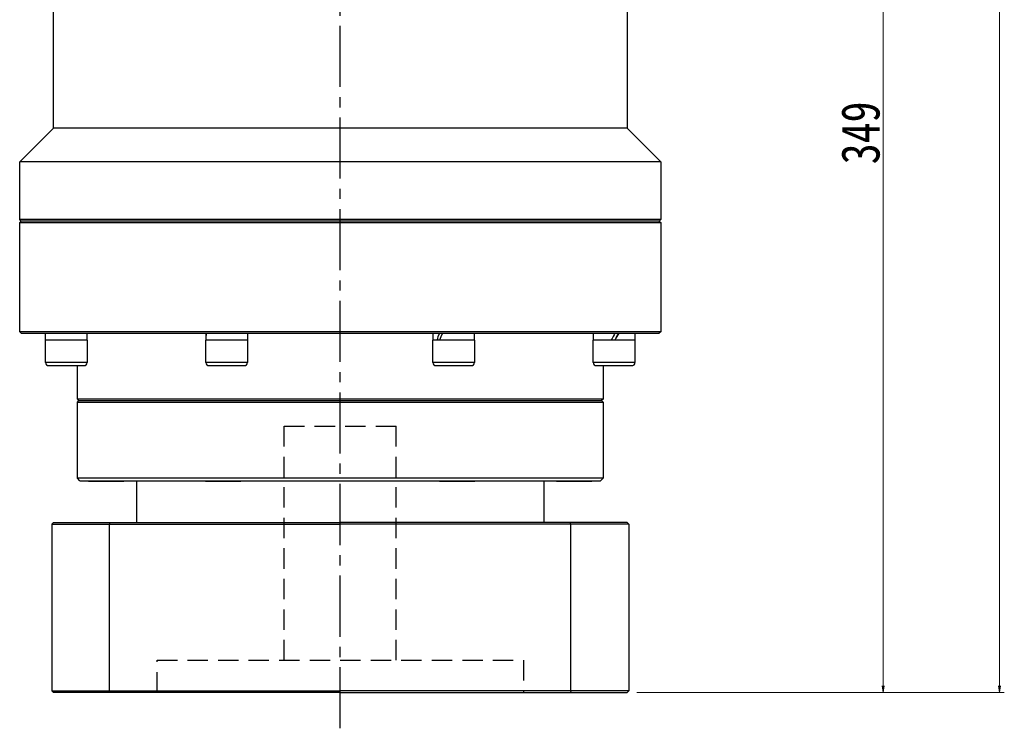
# Model space of a CAD drawing. Header units: millimetres. Extents: x 25 to 1371, y -9 to 916.
# Tile 4 of 6: x 716 to 1023, y 356 to 577. Entities that reach past the tile are written whole.
import ezdxf

# ---------------------------------------------------------------- set-up
doc = ezdxf.new("R2010")
doc.units = ezdxf.units.MM
doc.linetypes.add('CENTER2', pattern=[28.575, 19.05, -3.175, 3.175, -3.175])
doc.linetypes.add('DASHED2', pattern=[9.525, 6.35, -3.175])
for name, color, linetype in [('1轮廓实线层', 7, 'Continuous'), ('3中心线层', 1, 'CENTER2'), ('4虚线层', 6, 'DASHED2')]:
    doc.layers.add(name, color=color, linetype=linetype)
doc.layers.add('尺寸线层', color=3, linetype='Continuous', lineweight=18)
doc.styles.add('宋体', font='SimSun.ttf', dxfattribs={"width": 0.8})
doc.dimstyles.new('A水平标注$0', dxfattribs={"dimtxt": 3.5, "dimasz": 2, "dimexe": 1.5, "dimexo": 3, "dimgap": 1.1, "dimtad": 1, "dimtoh": 1, "dimdec": 4, "dimdsep": 46, "dimtxsty": '宋体', "dimblk": 'OPEN', "dimcen": 3, "dimclrd": 3, "dimclre": 3, "dimclrt": 6, "dimadec": 0, "dimazin": 0, "dimtm": 1e-09, "dimtfac": 1, "dimtdec": 4, "dimtix": 1, "dimtmove": 0, "dimatfit": 3, "dimldrblk": 'OPEN', "dimfxl": 0, "dimlwd": 13, "dimlwe": 13, "dimarcsym": 0})

# ---------------------------------------------------------------- blocks, each defined once
blk = doc.blocks.new('_Open')
at = {"color": 0, "linetype": 'ByBlock', "lineweight": -2}
for p, q in [((-1, 0.17), (0, 0)), ((-1, -0.17), (0, 0)), ((0, 0), (-1, 0))]:
    blk.add_line(p, q, dxfattribs=at)
blk = doc.blocks.new('*D15')
at = {"layer": 'Defpoints', "color": 0, "transparency": 16777216}
for p in [(939.07, 715.72), (905.58, 366.72), (985.45, 366.72)]:
    blk.add_point(p, dxfattribs=at)
at = {"layer": '尺寸线层', "color": 3, "lineweight": 13, "transparency": 16777216}
for p, q in [((942.07, 715.72), (986.95, 715.72)), ((985.45, 713.72), (985.45, 368.72)), ((908.58, 366.72), (986.95, 366.72))]:
    blk.add_line(p, q, dxfattribs=at)
at = {"layer": '尺寸线层', "color": 3, "lineweight": 13, "transparency": 16777216, "xscale": 2, "yscale": 2, "zscale": 2}
for p, rotation in [((985.45, 715.72), 90), ((985.45, 366.72), 270)]:
    blk.add_blockref('_Open', p, dxfattribs=dict(at, rotation=rotation))
at = {"layer": '尺寸线层', "color": 6, "transparency": 16777216, "insert": (978.45, 541.22), "char_height": 12, "attachment_point": 5, "rotation": 90, "style": '宋体'}
blk.add_mtext('349', dxfattribs=at)
blk = doc.blocks.new('*D16')
at = {"layer": 'Defpoints', "color": 0, "transparency": 16777216}
for p in [(916.07, 815.72), (1021.77, 815.72), (905.58, 366.72)]:
    blk.add_point(p, dxfattribs=at)
at = {"layer": '尺寸线层', "color": 3, "lineweight": 13, "transparency": 16777216}
for p, q in [((919.07, 815.72), (1023.27, 815.72)), ((1021.77, 368.72), (1021.77, 813.72)), ((908.58, 366.72), (1023.27, 366.72))]:
    blk.add_line(p, q, dxfattribs=at)
at = {"layer": '尺寸线层', "color": 3, "lineweight": 13, "transparency": 16777216, "xscale": 2, "yscale": 2, "zscale": 2}
for p, rotation in [((1021.77, 815.72), 90), ((1021.77, 366.72), 270)]:
    blk.add_blockref('_Open', p, dxfattribs=dict(at, rotation=rotation))
at = {"layer": '尺寸线层', "color": 6, "transparency": 16777216, "insert": (1014.77, 591.22), "char_height": 12, "attachment_point": 5, "rotation": 90, "style": '宋体'}
blk.add_mtext('449', dxfattribs=at)

msp = doc.modelspace()

# ---------------------------------------------------------------- linework, layer by layer
at = {"layer": '1轮廓实线层', "linetype": 'Continuous', "lineweight": 30}
for p, q in [((726.57097, 542.71973), (726.57097, 582.21974)), ((905.57096, 582.21974), (905.57096, 542.71973)), ((716.07097, 532.21974), (726.57097, 542.71973)), ((905.57096, 542.71973), (726.57097, 542.71973)), ((905.57096, 542.71973), (916.07097, 532.21974)), ((716.07097, 514.21974), (716.07097, 532.21974)), ((916.07097, 532.21974), (716.07097, 532.21974)), ((916.07097, 532.21974), (916.07097, 514.21974)), ((716.57097, 513.71974), (716.07097, 514.21974)), ((816.07097, 514.21974), (716.07097, 514.21974)), ((716.07097, 513.21973), (716.57097, 513.71974)), ((716.07097, 479.21973), (716.07097, 513.21973)), ((716.07097, 513.21973), (816.07097, 513.21973)), ((816.07097, 513.71974), (716.57097, 513.71974)), ((916.07097, 514.21974), (816.07097, 514.21974)), ((915.57097, 513.71974), (816.07097, 513.71974)), ((816.07097, 513.21973), (916.07097, 513.21973)), ((916.07097, 514.21974), (915.57097, 513.71974)), ((915.57097, 513.71974), (916.07097, 513.21973)), ((916.07097, 513.21973), (916.07097, 479.21973)), ((716.57097, 478.71974), (716.07097, 479.21973)), ((916.07097, 479.21973), (716.07097, 479.21973)), ((716.57097, 478.71974), (915.57097, 478.71974)), ((724.11211, 469.61973), (724.11211, 476.61973)), ((732.29444, 476.61973), (724.11211, 476.61973)), ((724.17211, 476.61973), (724.17211, 478.71974)), ((737.11211, 476.61973), (732.29444, 476.61973)), ((737.05211, 478.71974), (737.05211, 476.61973)), ((737.11211, 476.61973), (737.11211, 469.61973)), ((774.17275, 469.61973), (774.17275, 476.61973)), ((786.30191, 476.61973), (774.17275, 476.61973)), ((774.23275, 478.25487), (774.23275, 478.71974)), ((787.17275, 476.61973), (786.30191, 476.61973)), ((787.11275, 478.71974), (787.11275, 476.61973)), ((787.17275, 476.61973), (787.17275, 469.61973)), ((844.96919, 469.61973), (844.96919, 476.61973)), ((857.96919, 476.61973), (844.96919, 476.61973)), ((845.02918, 476.61973), (845.02918, 478.71974)), ((857.90918, 478.71974), (857.90918, 476.61973)), ((857.96919, 476.61973), (857.96919, 469.61973)), ((895.02982, 469.61973), (895.02982, 476.61973)), ((908.02983, 476.61973), (895.02982, 476.61973)), ((895.08982, 476.61973), (895.08982, 478.71974)), ((907.96983, 478.71974), (907.96983, 476.61973)), ((908.02983, 476.61973), (908.02983, 469.61973)), ((916.07097, 479.21973), (915.57097, 478.71974)), ((732.29444, 469.61973), (724.11211, 469.61973)), ((725.11211, 468.61973), (732.03562, 468.61973)), ((732.03562, 468.61973), (736.11211, 468.61973)), ((737.11211, 469.61973), (732.29444, 469.61973)), ((734.07097, 458.21973), (734.07097, 468.61973)), ((786.30191, 469.61973), (774.17275, 469.61973)), ((775.17275, 468.61973), (785.43589, 468.61973)), ((785.43589, 468.61973), (786.17275, 468.61973)), ((787.17275, 469.61973), (786.30191, 469.61973)), ((857.96919, 469.61973), (844.96919, 469.61973)), ((845.96918, 468.61973), (856.96918, 468.61973)), ((908.02983, 469.61973), (895.02982, 469.61973)), ((896.02982, 468.61973), (907.02982, 468.61973)), ((898.07096, 468.61973), (898.07096, 458.21973)), ((734.57097, 457.71973), (734.07097, 458.21973)), ((898.07096, 458.21973), (734.07097, 458.21973)), ((898.07096, 458.21973), (897.57097, 457.71973)), ((734.07097, 457.21973), (734.57097, 457.71973)), ((734.07097, 433.51973), (734.07097, 457.21973)), ((734.07097, 457.21973), (898.07096, 457.21973)), ((734.57097, 457.71973), (897.57097, 457.71973)), ((897.57097, 457.71973), (898.07096, 457.21973)), ((898.07096, 457.21973), (898.07096, 433.51973)), ((734.87097, 432.71974), (734.07097, 433.51973)), ((816.07097, 433.51973), (734.07097, 433.51973)), ((898.07096, 433.51973), (816.07097, 433.51973)), ((898.07096, 433.51973), (897.27096, 432.71974)), ((734.87097, 432.71974), (816.07097, 432.71974)), ((737.57097, 432.61973), (748.57097, 432.61973)), ((752.57097, 419.71974), (752.57097, 432.71974)), ((774.07097, 432.61973), (785.07097, 432.61973)), ((816.07097, 432.71974), (897.27096, 432.71974)), ((847.07097, 432.61973), (858.07097, 432.61973)), ((879.57096, 432.71974), (879.57096, 419.71974)), ((883.57096, 432.61973), (894.57096, 432.61973)), ((726.57573, 419.71974), (726.07573, 419.21973)), ((726.07573, 419.21973), (726.07573, 367.21974)), ((744.07573, 419.21973), (744.25797, 419.71974)), ((744.07573, 367.21974), (744.07573, 419.21973)), ((888.07573, 419.21973), (887.89349, 419.71974)), ((888.07573, 367.21974), (888.07573, 419.21973)), ((905.57573, 419.71974), (906.07573, 419.21973)), ((906.07573, 419.21973), (906.07573, 367.21974)), ((726.57573, 366.71973), (726.07573, 367.21974)), ((816.07573, 366.71973), (726.57573, 366.71973)), ((744.07573, 367.21974), (744.25797, 366.71973)), ((816.07573, 366.71973), (905.57573, 366.71973)), ((888.07573, 367.21974), (887.89349, 366.71973)), ((905.57573, 366.71973), (906.07573, 367.21974))]:
    msp.add_line(p, q, dxfattribs=at)
at = {"layer": '1轮廓实线层'}
for p, q in [((726.07573, 419.21973), (816.07573, 419.21973)), ((726.57573, 419.71974), (816.07573, 419.71974)), ((905.57573, 419.71974), (816.07573, 419.71974)), ((906.07573, 419.21973), (816.07573, 419.21973)), ((726.07573, 367.21974), (816.07573, 367.21974)), ((906.07573, 367.21974), (816.07573, 367.21974))]:
    msp.add_line(p, q, dxfattribs=at)
at = {"layer": '1轮廓实线层', "linetype": 'Continuous', "lineweight": 30}
for centre, start, end in [((725.11211, 469.61974), 180, 270), ((736.11211, 469.61974), 270, 0), ((775.17275, 469.61974), 180, 270), ((786.17275, 469.61974), 270, 0), ((845.96918, 469.61974), 180, 270), ((856.96918, 469.61974), 270, 0), ((896.02982, 469.61974), 180, 270), ((907.02982, 469.61974), 270, 0), ((737.57097, 433.61974), 244.1580672, 270), ((748.57097, 433.61974), 270, 295.8419328), ((774.07097, 433.61974), 244.1580672, 270), ((785.07097, 433.61974), 270, 295.8419328), ((847.07097, 433.61974), 244.1580672, 270), ((858.07097, 433.61974), 270, 295.8419328), ((883.57097, 433.61974), 244.1580672, 270), ((894.57097, 433.61974), 270, 295.8419328)]:
    msp.add_arc(centre, 1, start, end, dxfattribs=at)
at = {"layer": '1轮廓实线层', "linetype": 'Continuous', "lineweight": 30, "extrusion": (0, 0, -1)}
for centre, major_axis, ratio, start_param, end_param in [((780.67275, 478.71974), (0.40198, 11.152), 0.576348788, 4.555574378, 4.691617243), ((780.67275, 476.61974), (0.40198, 11.152), 0.576348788, 4.691617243, 4.881013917), ((851.46918, 478.71974), (5.36053, 11.01843), 0.323918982, 4.366689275, 4.556085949), ((851.46918, 476.61974), (5.36053, 11.01843), 0.323918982, 4.556085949, 4.745482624), ((901.52982, 478.71974), (6.43685, 11.1538), 0.01805203, 1.560378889, 1.749775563), ((901.52982, 476.61974), (4.33788, 7.51669), 0.01805203, 1.277248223, 1.560378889), ((901.52982, 476.61974), (6.43685, 11.1538), 0.01805203, 1.370982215, 1.560378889)]:
    msp.add_ellipse(centre, major_axis=major_axis, ratio=ratio, start_param=start_param, end_param=end_param, dxfattribs=at)
at = {"layer": '3中心线层'}
msp.add_line((816.07573, 355.51263), (816.07573, 597.21974), dxfattribs=at)
at = {"layer": '4虚线层'}
for p, q in [((798.57573, 449.71973), (833.57573, 449.71973)), ((798.57573, 376.71973), (798.57573, 449.71973)), ((833.57573, 376.71973), (833.57573, 449.71973)), ((758.92573, 376.71973), (873.22573, 376.71973)), ((758.92573, 366.71973), (758.92573, 376.71973)), ((873.22573, 376.71973), (873.22573, 366.71973))]:
    msp.add_line(p, q, dxfattribs=at)

# ---------------------------------------------------------------- dimensions: what is measured, and where the dimension line sits
at = {"layer": '尺寸线层'}
for base, p1, p2, angle, picture, middle in [((1021.76766, 815.71974), (905.57573, 366.71973), (916.07096, 815.71974), 90, '*D16', (1014.76766, 591.21973)), ((985.4517, 366.71973), (939.07096, 715.71974), (905.57573, 366.71973), 270, '*D15', (978.4517, 541.21973))]:
    dim = msp.add_linear_dim(base=base, p1=p1, p2=p2, angle=angle, dimstyle='A水平标注$0', override={"dimtxt": 12, "dimgap": 1, "dimtfill": 0}, dxfattribs=at)
    dim.commit()
    dim.dimension.update_dxf_attribs({"geometry": picture, "text_midpoint": middle})

doc.saveas('drawing.dxf')
